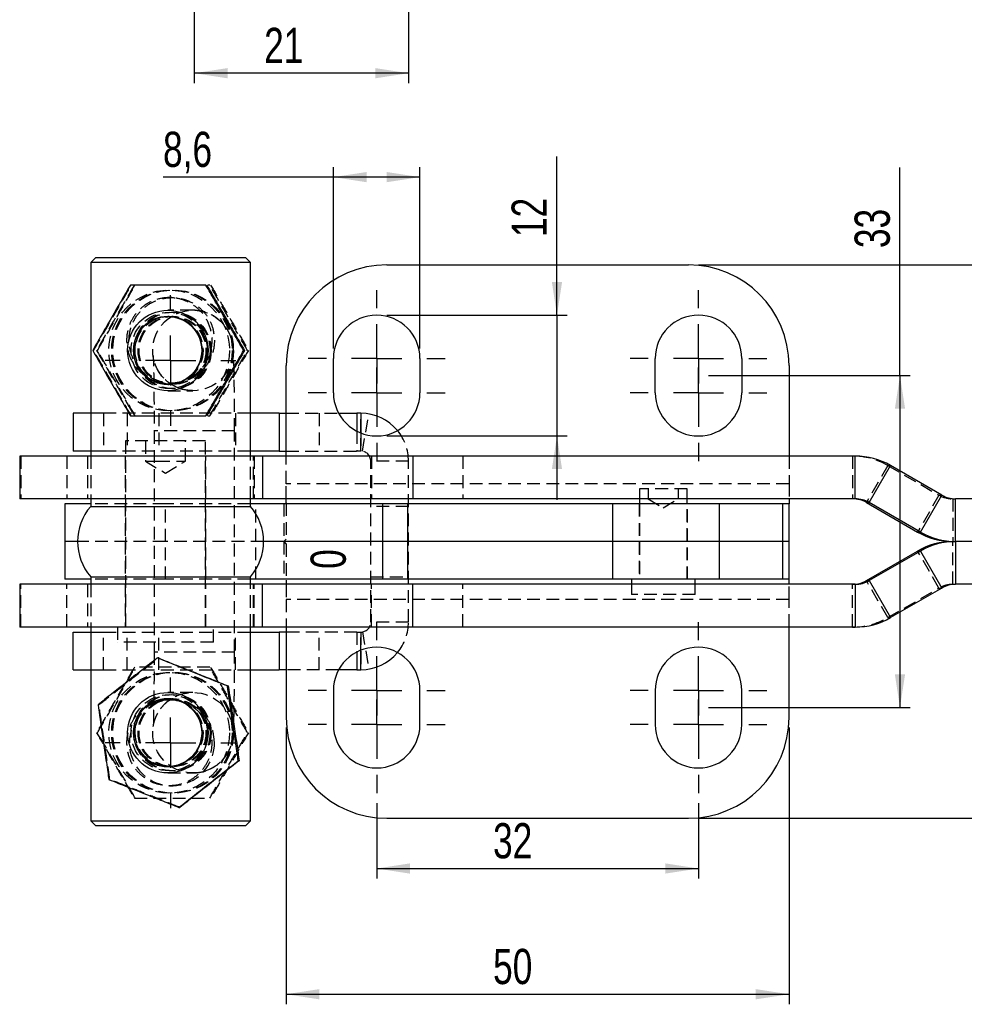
# Model space of a CAD drawing. Extents: x 33 to 413, y 8 to 289.
# Tile 1 of 23: x 33 to 127, y 8 to 105. Entities that reach past the tile are written whole.
import ezdxf

# ---------------------------------------------------------------- set-up
doc = ezdxf.new("R2010")
doc.units = 0
doc.header["$PDSIZE"] = -1
doc.linetypes.add('HIDDEN', pattern=[1.905, 1.27, -0.635])
doc.layers.get('0').update_dxf_attribs({"linetype": 'CONTINUOUS'})
doc.styles.add('SLDTEXTSTYLE0', font='TXT', dxfattribs={"width": 0.75})
doc.dimstyles.new('SLDDIMSTYLE1', dxfattribs={"dimtxt": 3.5, "dimasz": 3.302, "dimexe": 0, "dimexo": 0.0625, "dimgap": 0.875, "dimtad": 1, "dimdec": 3, "dimrnd": 1e-09, "dimzin": 12, "dimtxsty": 'SLDTEXTSTYLE0', "dimsah": 1, "dimcen": 0.09, "dimazin": 3, "dimtfac": 1, "dimtdec": 3, "dimtmove": 0, "dimatfit": 3, "dimtolj": 1, "dimtzin": 12})
doc.dimstyles.new('SLDDIMSTYLE2', dxfattribs={"dimtxt": 3.5, "dimasz": 3.302, "dimexe": 0, "dimexo": 0.0625, "dimgap": 0.875, "dimtad": 1, "dimdec": 0, "dimrnd": 1e-09, "dimzin": 12, "dimtxsty": 'SLDTEXTSTYLE0', "dimsah": 1, "dimcen": 0.09, "dimazin": 3, "dimtfac": 1, "dimtdec": 0, "dimtofl": 0, "dimtmove": 0, "dimatfit": 3, "dimtolj": 1, "dimtzin": 12})
doc.dimstyles.new('SLDDIMSTYLE3', dxfattribs={"dimtxt": 3.5, "dimasz": 3.302, "dimexe": 0, "dimexo": 0.0625, "dimgap": 0.875, "dimtad": 1, "dimrnd": 1e-09, "dimzin": 12, "dimtxsty": 'SLDTEXTSTYLE0', "dimsah": 1, "dimcen": 0.09, "dimazin": 3, "dimtfac": 1, "dimtofl": 0, "dimtmove": 0, "dimatfit": 3, "dimtolj": 1, "dimtzin": 12})
doc.dimstyles.new('SLDDIMSTYLE4', dxfattribs={"dimtxt": 3.5, "dimasz": 3.302, "dimexe": 0, "dimexo": 0.0625, "dimgap": 0.875, "dimtad": 1, "dimdec": 3, "dimrnd": 1e-09, "dimzin": 12, "dimtxsty": 'SLDTEXTSTYLE0', "dimsah": 1, "dimcen": 0.09, "dimazin": 3, "dimtfac": 1, "dimtdec": 3, "dimtofl": 0, "dimtmove": 0, "dimatfit": 3, "dimtolj": 1, "dimtzin": 12})
doc.dimstyles.new('SLDDIMSTYLE5', dxfattribs={"dimtxt": 3.5, "dimasz": 3.302, "dimexe": 0, "dimexo": 0.0625, "dimgap": 0.875, "dimtad": 1, "dimdec": 1, "dimrnd": 1e-09, "dimzin": 12, "dimtxsty": 'SLDTEXTSTYLE0', "dimsah": 1, "dimcen": 0.09, "dimazin": 3, "dimtfac": 1, "dimtofl": 0, "dimtmove": 0, "dimatfit": 3, "dimtolj": 1, "dimtzin": 12})
doc.dimstyles.new('SLDDIMSTYLE6', dxfattribs={"dimtxt": 3.5, "dimasz": 3.302, "dimexe": 0, "dimexo": 0.0625, "dimgap": 0.875, "dimtad": 1, "dimdec": 3, "dimrnd": 1e-09, "dimzin": 12, "dimtxsty": 'SLDTEXTSTYLE0', "dimblk1": 'NONE', "dimblk2": 'NONE', "dimsah": 1, "dimcen": 0.09, "dimazin": 3, "dimtfac": 1, "dimtdec": 3, "dimtmove": 0, "dimatfit": 3, "dimtolj": 1, "dimtzin": 12})

# ---------------------------------------------------------------- blocks, each defined once
blk = doc.blocks.new('_D_3')
at = {"color": 7, "linetype": 'CONTINUOUS'}
for p, q in [((50.834, 120.269), (50.834, 99.151)), ((72.128, 107.283), (72.128, 99.151)), ((72.128, 100.151), (50.834, 100.151))]:
    blk.add_line(p, q, dxfattribs=at)
for points in [[(50.834, 100.151), (54.136, 99.643), (54.136, 100.659)], [(72.128, 100.151), (68.826, 100.659), (68.826, 99.643)]]:
    blk.add_solid(points, dxfattribs=at)
at = {"color": 7, "linetype": 'CONTINUOUS', "insert": (57.775, 104.663, 0.1), "char_height": 3.5, "attachment_point": 1, "style": 'SLDTEXTSTYLE0'}
blk.add_mtext('21', dxfattribs=at)
blk = doc.blocks.new('_D_6')
at = {"color": 179, "linetype": 'CONTINUOUS'}
for p, q in [((120.999, 70.092), (120.999, 90.781)), ((101.965, 70.092), (121.999, 70.092)), ((120.999, 70.092), (120.999, 37.093)), ((101.965, 37.093), (121.999, 37.093))]:
    blk.add_line(p, q, dxfattribs=at)
for points in [[(120.999, 70.092), (120.491, 66.79), (121.507, 66.79)], [(120.999, 37.093), (121.507, 40.395), (120.491, 40.395)]]:
    blk.add_solid(points, dxfattribs=at)
at = {"color": 179, "linetype": 'CONTINUOUS', "insert": (116.487, 82.765, 0.1), "char_height": 3.5, "attachment_point": 1, "rotation": 90, "style": 'SLDTEXTSTYLE0'}
blk.add_mtext('33', dxfattribs=at)
blk = doc.blocks.new('_D_7')
at = {"color": 179, "linetype": 'CONTINUOUS'}
for p, q in [((68.965, 27.593), (68.965, 20.093)), ((100.965, 27.593), (100.965, 20.093)), ((68.965, 21.093), (100.965, 21.093))]:
    blk.add_line(p, q, dxfattribs=at)
for points in [[(68.965, 21.093), (72.267, 20.585), (72.267, 21.601)], [(100.965, 21.093), (97.663, 21.601), (97.663, 20.585)]]:
    blk.add_solid(points, dxfattribs=at)
at = {"color": 179, "linetype": 'CONTINUOUS', "insert": (80.536, 25.604, 50.091), "char_height": 3.5, "attachment_point": 1, "style": 'SLDTEXTSTYLE0'}
blk.add_mtext('32', dxfattribs=at)
blk = doc.blocks.new('_D_8')
at = {"color": 179, "linetype": 'CONTINUOUS'}
for p, q in [((59.965, 35.093), (59.965, 7.593)), ((109.965, 35.093), (109.965, 7.593)), ((59.965, 8.593), (109.965, 8.593))]:
    blk.add_line(p, q, dxfattribs=at)
for points in [[(59.965, 8.593), (63.267, 8.085), (63.267, 9.101)], [(109.965, 8.593), (106.663, 9.101), (106.663, 8.085)]]:
    blk.add_solid(points, dxfattribs=at)
at = {"color": 179, "linetype": 'CONTINUOUS', "insert": (80.54, 13.104, 50.091), "char_height": 3.5, "attachment_point": 1, "style": 'SLDTEXTSTYLE0'}
blk.add_mtext('50', dxfattribs=at)
blk = doc.blocks.new('_D_9')
at = {"color": 179, "linetype": 'CONTINUOUS'}
for p, q in [((133.032, 81.092), (133.032, 95.851)), ((100.965, 81.092), (134.032, 81.092)), ((133.032, 26.093), (133.032, 81.092)), ((100.965, 26.093), (134.032, 26.093))]:
    blk.add_line(p, q, dxfattribs=at)
for points in [[(133.032, 81.092), (132.524, 77.79), (133.54, 77.79)], [(133.032, 26.093), (133.54, 29.395), (132.524, 29.395)]]:
    blk.add_solid(points, dxfattribs=at)
at = {"color": 179, "linetype": 'CONTINUOUS', "insert": (128.52, 87.835, 50.091), "char_height": 3.5, "attachment_point": 1, "rotation": 90, "style": 'SLDTEXTSTYLE0'}
blk.add_mtext('55', dxfattribs=at)
blk = doc.blocks.new('_D_10')
at = {"color": 179, "linetype": 'CONTINUOUS'}
for p, q in [((64.665, 72.792), (64.665, 90.823)), ((73.265, 72.792), (73.265, 90.823)), ((64.665, 89.823), (47.72, 89.823)), ((73.265, 89.823), (64.665, 89.823))]:
    blk.add_line(p, q, dxfattribs=at)
for points in [[(64.665, 89.823), (67.967, 89.315), (67.967, 90.331)], [(73.265, 89.823), (69.963, 90.331), (69.963, 89.315)]]:
    blk.add_solid(points, dxfattribs=at)
at = {"color": 179, "linetype": 'CONTINUOUS', "insert": (47.72, 94.335, 50.091), "char_height": 3.5, "attachment_point": 1, "style": 'SLDTEXTSTYLE0'}
blk.add_mtext('8,6', dxfattribs=at)
blk = doc.blocks.new('_D_11')
at = {"color": 179, "linetype": 'CONTINUOUS'}
for p, q in [((86.893, 76.092), (86.893, 91.878)), ((69.965, 76.092), (87.893, 76.092)), ((86.893, 76.092), (86.893, 64.092)), ((69.965, 64.092), (87.893, 64.092)), ((86.893, 64.092), (86.893, 57.742))]:
    blk.add_line(p, q, dxfattribs=at)
for points in [[(86.893, 76.092), (87.401, 79.394), (86.385, 79.394)], [(86.893, 64.092), (86.385, 60.79), (87.401, 60.79)]]:
    blk.add_solid(points, dxfattribs=at)
at = {"color": 179, "linetype": 'CONTINUOUS', "insert": (82.381, 83.862, 50.091), "char_height": 3.5, "attachment_point": 1, "rotation": 90, "style": 'SLDTEXTSTYLE0'}
blk.add_mtext('12', dxfattribs=at)
blk = doc.blocks.new('_D_12')
at = {"color": 179, "linetype": 'CONTINUOUS', "insert": (62.397, 50.878, 50.091), "char_height": 3.5, "attachment_point": 1, "rotation": 90, "style": 'SLDTEXTSTYLE0'}
blk.add_mtext('0', dxfattribs=at)
blk = doc.blocks.new('_NONE')
blk = doc.blocks.new('SW_CENTERMARKSYMBOL_4')
at = {"color": 0, "linetype": 'CONTINUOUS'}
for p, q in [((0, 5), (0, 6.5)), ((0, 0), (0, 2.5)), ((-5, 0), (-6.5, 0)), ((0, 0), (-2.5, 0)), ((0, 0), (0, -2.5)), ((0, 0), (2.5, 0)), ((5, 0), (6.5, 0)), ((0, -5), (0, -6.5))]:
    blk.add_line(p, q, dxfattribs=at)
blk = doc.blocks.new('SW_CENTERMARKSYMBOL_5')
at = {"color": 0, "linetype": 'CONTINUOUS'}
for p, q in [((0, 5), (0, 6.5)), ((0, 0), (0, 2.5)), ((-5, 0), (-6.5, 0)), ((0, 0), (-2.5, 0)), ((0, 0), (0, -2.5)), ((0, 0), (2.5, 0)), ((5, 0), (6.5, 0)), ((0, -5), (0, -6.5))]:
    blk.add_line(p, q, dxfattribs=at)
blk = doc.blocks.new('SW_CENTERMARKSYMBOL_6')
at = {"color": 0, "linetype": 'CONTINUOUS'}
for p, q in [((0, 5), (0, 6.8)), ((0, 0), (0, 2.5)), ((-5, 0), (-6.8, 0)), ((0, 0), (-2.5, 0)), ((0, 0), (0, -2.5)), ((0, 0), (2.5, 0)), ((5, 0), (6.8, 0)), ((0, -5), (0, -6.8))]:
    blk.add_line(p, q, dxfattribs=at)
blk = doc.blocks.new('SW_CENTERMARKSYMBOL_7')
at = {"color": 0, "linetype": 'CONTINUOUS'}
for p, q in [((0, 5), (0, 6.8)), ((0, 0), (0, 2.5)), ((-5, 0), (-6.8, 0)), ((0, 0), (-2.5, 0)), ((0, 0), (0, -2.5)), ((0, 0), (2.5, 0)), ((5, 0), (6.8, 0)), ((0, -5), (0, -6.8))]:
    blk.add_line(p, q, dxfattribs=at)
blk = doc.blocks.new('SW_CENTERMARKSYMBOL_8')
at = {"color": 0, "linetype": 'CONTINUOUS'}
for p, q in [((0, 5), (0, 6.8)), ((0, 0), (0, 2.5)), ((-5, 0), (-6.8, 0)), ((0, 0), (-2.5, 0)), ((0, 0), (0, -2.5)), ((0, 0), (2.5, 0)), ((5, 0), (6.8, 0)), ((0, -5), (0, -6.8))]:
    blk.add_line(p, q, dxfattribs=at)
blk = doc.blocks.new('SW_CENTERMARKSYMBOL_9')
at = {"color": 0, "linetype": 'CONTINUOUS'}
for p, q in [((0, 5), (0, 6.8)), ((0, 0), (0, 2.5)), ((-5, 0), (-6.8, 0)), ((0, 0), (-2.5, 0)), ((0, 0), (0, -2.5)), ((0, 0), (2.5, 0)), ((5, 0), (6.8, 0)), ((0, -5), (0, -6.8))]:
    blk.add_line(p, q, dxfattribs=at)
blk = doc.blocks.new('SW_CENTERMARKSYMBOL_10')
at = {"color": 0, "linetype": 'CONTINUOUS'}
for p, q in [((0, 5), (0, 6.8)), ((0, 0), (0, 2.5)), ((-5, 0), (-6.8, 0)), ((0, 0), (-2.5, 0)), ((0, 0), (0, -2.5)), ((0, 0), (2.5, 0)), ((5, 0), (6.8, 0)), ((0, -5), (0, -6.8))]:
    blk.add_line(p, q, dxfattribs=at)
blk = doc.blocks.new('SW_CENTERMARKSYMBOL_11')
at = {"color": 0, "linetype": 'CONTINUOUS'}
for p, q in [((0, 5), (0, 6.8)), ((0, 0), (0, 2.5)), ((-5, 0), (-6.8, 0)), ((0, 0), (-2.5, 0)), ((0, 0), (0, -2.5)), ((0, 0), (2.5, 0)), ((5, 0), (6.8, 0)), ((0, -5), (0, -6.8))]:
    blk.add_line(p, q, dxfattribs=at)
blk = doc.blocks.new('SW_CENTERMARKSYMBOL_12')
at = {"color": 0, "linetype": 'CONTINUOUS'}
for p, q in [((0, 5), (0, 6.8)), ((0, 0), (0, 2.5)), ((-5, 0), (-6.8, 0)), ((0, 0), (-2.5, 0)), ((0, 0), (0, -2.5)), ((0, 0), (2.5, 0)), ((5, 0), (6.8, 0)), ((0, -5), (0, -6.8))]:
    blk.add_line(p, q, dxfattribs=at)
blk = doc.blocks.new('SW_CENTERMARKSYMBOL_13')
at = {"color": 0, "linetype": 'CONTINUOUS'}
for p, q in [((0, 5), (0, 6.8)), ((0, 0), (0, 2.5)), ((-5, 0), (-6.8, 0)), ((0, 0), (-2.5, 0)), ((0, 0), (0, -2.5)), ((0, 0), (2.5, 0)), ((5, 0), (6.8, 0)), ((0, -5), (0, -6.8))]:
    blk.add_line(p, q, dxfattribs=at)

msp = doc.modelspace()

# ---------------------------------------------------------------- linework, layer by layer
at = {"color": 7, "linetype": 'CONTINUOUS'}
for p, q in [((41.0313, 81.8427), (40.5313, 81.3427)), ((40.5313, 81.3427), (40.5313, 62.0927)), ((56.4063, 81.3427), (40.5313, 81.3427)), ((41.0313, 81.8427), (55.9063, 81.8427)), ((56.4063, 81.3427), (55.9063, 81.8427)), ((56.4063, 62.0927), (56.4063, 81.3427)), ((69.9649, 81.0923), (99.9649, 81.0923)), ((55.7364, 72.5927), (55.8195, 72.5927)), ((64.6649, 68.3923), (64.6649, 71.7923)), ((73.2649, 71.7923), (73.2649, 68.3923)), ((96.6649, 68.3923), (96.6649, 71.7923)), ((105.2649, 71.7923), (105.2649, 68.3923)), ((59.9649, 62.0927), (59.9649, 71.0923)), ((109.9649, 71.0923), (109.9649, 62.0927)), ((38.7979, 66.3427), (38.7979, 62.5927)), ((40.5313, 66.3427), (38.7979, 66.3427)), ((59.2546, 66.3427), (56.4063, 66.3427)), ((59.2546, 66.3427), (59.2546, 62.5927)), ((59.2546, 66.3427), (59.9649, 66.3427)), ((65.1848, 66.3427), (67.0005, 66.3427)), ((67.0005, 66.3427), (67.0005, 64.5672)), ((67.3776, 66.3427), (67.0005, 66.3427)), ((33.4688, 62.0927), (33.4688, 57.8427)), ((57.62, 62.0927), (33.4688, 62.0927)), ((40.5313, 62.5927), (38.7979, 62.5927)), ((59.2546, 62.5927), (56.4063, 62.5927)), ((57.62, 62.0927), (57.62, 57.8427)), ((72.5555, 62.0927), (57.62, 62.0927)), ((59.2546, 62.5927), (59.9649, 62.5927)), ((72.5555, 62.0927), (72.5555, 57.8427)), ((116.5594, 62.0927), (72.5555, 62.0927)), ((116.5594, 57.8427), (116.5594, 62.0927)), ((117.9343, 57.4743), (120.0591, 61.1549)), ((125.1574, 58.2111), (120.0591, 61.1549)), ((57.62, 57.8427), (33.4688, 57.8427)), ((40.5313, 57.8427), (40.5313, 57.0927)), ((56.4063, 57.0927), (56.4063, 57.8427)), ((72.5555, 57.8427), (57.62, 57.8427)), ((59.9649, 57.4281), (59.9649, 57.8427)), ((116.5594, 57.8427), (72.5555, 57.8427)), ((95.0837, 57.8427), (95.0837, 57.3427)), ((99.8462, 57.3427), (99.8462, 57.8427)), ((109.9649, 57.8427), (109.9649, 57.3427)), ((123.0326, 54.5305), (125.1574, 58.2111)), ((126.5323, 53.5927), (126.5323, 57.8427)), ((128.5866, 57.8427), (126.5323, 57.8427)), ((37.9649, 57.3427), (37.9649, 53.5927)), ((40.5313, 57.3427), (37.9649, 57.3427)), ((40.5313, 57.0927), (48.3303, 57.0927)), ((48.3303, 57.0927), (56.4063, 57.0927)), ((69.5689, 57.3427), (56.4063, 57.3427)), ((69.5689, 53.5927), (69.5689, 57.3427)), ((72.0724, 57.3427), (69.5689, 57.3427)), ((72.0724, 53.5927), (72.0724, 57.3427)), ((92.4579, 57.3427), (72.0724, 57.3427)), ((92.4579, 53.5927), (92.4579, 57.3427)), ((103.0437, 57.3427), (92.4579, 57.3427)), ((103.0437, 53.5927), (103.0437, 57.3427)), ((109.3596, 57.3427), (103.0437, 57.3427)), ((109.3596, 53.5927), (109.3596, 57.3427)), ((109.9649, 57.3427), (109.3596, 57.3427)), ((109.9649, 53.5927), (109.9649, 57.3427)), ((117.6557, 57.4743), (117.9343, 57.4743)), ((117.6557, 57.4743), (122.7541, 54.5305)), ((123.0326, 54.5305), (117.9343, 57.4743)), ((122.7541, 54.5305), (123.0326, 54.5305)), ((37.9649, 53.5927), (37.9649, 49.8427)), ((39.2188, 53.5927), (37.9649, 53.5927)), ((69.5689, 53.5927), (57.7188, 53.5927)), ((72.0724, 53.5927), (69.5689, 53.5927)), ((69.5689, 49.8427), (69.5689, 53.5927)), ((92.4579, 53.5927), (72.0724, 53.5927)), ((72.0724, 49.8427), (72.0724, 53.5927)), ((103.0437, 53.5927), (92.4579, 53.5927)), ((92.4579, 49.8427), (92.4579, 53.5927)), ((109.3596, 53.5927), (103.0437, 53.5927)), ((103.0437, 49.8427), (103.0437, 53.5927)), ((109.9649, 53.5927), (109.3596, 53.5927)), ((109.3596, 49.8427), (109.3596, 53.5927)), ((109.9649, 49.8427), (109.9649, 53.5927)), ((126.2538, 53.5927), (126.5323, 53.5927)), ((128.6702, 53.5927), (126.5323, 53.5927)), ((126.5323, 53.5927), (126.5323, 49.3427)), ((117.6557, 49.7111), (122.7541, 52.6549)), ((123.0326, 52.6549), (117.9343, 49.7111)), ((122.7541, 52.6549), (123.0326, 52.6549)), ((123.0326, 52.6549), (125.1574, 48.9743)), ((40.5313, 50.0927), (40.5313, 49.3427)), ((40.5313, 50.0927), (48.3303, 50.0927)), ((48.3303, 50.0927), (56.4063, 50.0927)), ((56.4063, 49.3427), (56.4063, 50.0927)), ((33.4688, 49.3427), (33.4688, 45.0927)), ((57.62, 49.3427), (33.4688, 49.3427)), ((40.5313, 49.8427), (37.9649, 49.8427)), ((69.5689, 49.8427), (56.4063, 49.8427)), ((57.62, 45.0927), (57.62, 49.3427)), ((72.5555, 49.3427), (57.62, 49.3427)), ((59.9649, 49.7573), (59.9649, 49.3427)), ((72.0724, 49.8427), (69.5689, 49.8427)), ((92.4579, 49.8427), (72.0724, 49.8427)), ((72.5555, 45.0927), (72.5555, 49.3427)), ((116.5594, 49.3427), (72.5555, 49.3427)), ((103.0437, 49.8427), (92.4579, 49.8427)), ((94.2899, 49.8427), (94.2899, 49.3427)), ((100.6399, 49.3427), (100.6399, 49.8427)), ((109.3596, 49.8427), (103.0437, 49.8427)), ((109.9649, 49.8427), (109.3596, 49.8427)), ((109.9649, 49.3427), (109.9649, 49.8427)), ((116.5594, 49.3427), (116.5594, 45.0927)), ((117.6557, 49.7111), (117.9343, 49.7111)), ((117.9343, 49.7111), (120.0591, 46.0305)), ((125.1574, 48.9743), (120.0591, 46.0305)), ((128.5866, 49.3427), (126.5323, 49.3427)), ((57.62, 45.0927), (33.4688, 45.0927)), ((40.5313, 45.0927), (40.5313, 25.8427)), ((56.4063, 25.8427), (56.4063, 45.0927)), ((72.5555, 45.0927), (57.62, 45.0927)), ((59.9649, 45.0927), (59.9649, 36.0931)), ((116.5594, 45.0927), (72.5555, 45.0927)), ((109.9649, 36.0931), (109.9649, 45.0927)), ((38.7979, 40.8427), (38.7979, 44.5927)), ((38.7979, 44.5927), (40.5313, 44.5927)), ((56.4063, 44.5927), (59.2546, 44.5927)), ((59.2546, 44.5927), (59.2546, 40.8427)), ((59.9649, 44.5927), (59.2546, 44.5927)), ((67.0005, 42.6182), (67.0005, 40.8427)), ((47.1543, 42.0204), (47.2374, 42.0204)), ((38.7979, 40.8427), (40.5313, 40.8427)), ((56.4063, 40.8427), (59.2546, 40.8427)), ((59.9649, 40.8427), (59.2546, 40.8427)), ((67.0005, 40.8427), (65.1848, 40.8427)), ((67.0005, 40.8427), (67.3776, 40.8427)), ((54.1248, 39.24), (54.2079, 39.24)), ((64.6649, 38.7931), (64.6649, 35.3931)), ((73.2649, 35.3931), (73.2649, 38.7931)), ((96.6649, 38.7931), (96.6649, 35.3931)), ((105.2649, 35.3931), (105.2649, 38.7931)), ((55.2025, 31.8123), (55.2856, 31.8123)), ((49.3097, 27.1649), (49.3928, 27.1649)), ((40.5313, 25.8427), (41.0313, 25.3427)), ((40.5313, 25.8427), (56.4063, 25.8427)), ((55.9063, 25.3427), (56.4063, 25.8427)), ((69.9649, 26.0931), (99.9649, 26.0931)), ((55.9063, 25.3427), (41.0313, 25.3427))]:
    msp.add_line(p, q, dxfattribs=at)
at = {"color": 7, "linetype": 'HIDDEN'}
for p, q in [((52.3747, 79.0927), (52.1627, 79.0927)), ((48.6073, 77.8427), (48.3303, 77.8427)), ((50.694, 76.5927), (48.1983, 76.5927)), ((48.3252, 75.9677), (48.1906, 75.9677)), ((48.7157, 75.9677), (48.6124, 75.9677)), ((40.7276, 72.5927), (40.8107, 72.5927)), ((41.1181, 72.5927), (41.2012, 72.5927)), ((56.1269, 72.5927), (56.21, 72.5927)), ((48.1906, 69.2177), (48.3252, 69.2177)), ((48.1983, 68.5927), (50.694, 68.5927)), ((48.3303, 69.3427), (48.6073, 69.3427)), ((48.6124, 69.2177), (48.7157, 69.2177)), ((41.7979, 66.3427), (40.5313, 66.3427)), ((41.7979, 66.3427), (41.7979, 62.5927)), ((56.4063, 66.3427), (41.7979, 66.3427)), ((44.1396, 66.3427), (44.1396, 62.5927)), ((47.3209, 66.3427), (47.3209, 62.5927)), ((52.1627, 66.0927), (52.3747, 66.0927)), ((54.9343, 66.3427), (54.9343, 62.5927)), ((59.9649, 66.3427), (65.1848, 66.3427)), ((63.2482, 66.3427), (63.2482, 62.5927)), ((67.3776, 62.5927), (67.3776, 66.3427)), ((67.5475, 62.5781), (68.1849, 66.2736)), ((46.8336, 64.5927), (46.8336, 42.5927)), ((54.833, 64.5927), (46.8336, 64.5927)), ((54.8336, 42.5927), (54.8336, 64.5927)), ((67.0005, 64.5672), (67.0005, 62.5927)), ((67.3776, 64.396), (67.3776, 62.5927)), ((51.9337, 63.5927), (43.9962, 63.5927)), ((43.9962, 63.5927), (43.9962, 45.0927)), ((45.9649, 63.5927), (45.9649, 61.5927)), ((49.9649, 61.5927), (49.9649, 63.5927)), ((51.9337, 45.0927), (51.9337, 63.5927)), ((33.5704, 62.0927), (33.5704, 57.8427)), ((38.1567, 62.0927), (38.1567, 57.8427)), ((40.2188, 62.0927), (40.2188, 57.8427)), ((41.7979, 62.5927), (40.5313, 62.5927)), ((40.5313, 62.0927), (40.5313, 57.8427)), ((56.4063, 62.5927), (41.7979, 62.5927)), ((43.9649, 62.0927), (43.9649, 57.8427)), ((51.9649, 57.8427), (51.9649, 62.0927)), ((56.4063, 57.8427), (56.4063, 62.0927)), ((56.7188, 57.8427), (56.7188, 62.0927)), ((56.7988, 62.0927), (56.7988, 57.8427)), ((59.9649, 62.5927), (67.0005, 62.5927)), ((59.9649, 59.3427), (59.9649, 62.0927)), ((67.3776, 62.5927), (67.0005, 62.5927)), ((68.4459, 62.0927), (68.4459, 57.8427)), ((77.5181, 62.0927), (77.5181, 57.8427)), ((109.9649, 62.0927), (109.9649, 59.3427)), ((116.2809, 62.0927), (116.2809, 57.8427)), ((45.9649, 61.5927), (47.1405, 61.5927)), ((45.9649, 61.5927), (47.9649, 60.391)), ((47.1405, 61.5927), (49.9649, 61.5927)), ((47.9649, 60.391), (49.9649, 61.5927)), ((72.1276, 61.5927), (68.3776, 61.5927)), ((68.3776, 45.5927), (68.3776, 61.5927)), ((72.1276, 45.5927), (72.1276, 61.5927)), ((119.7806, 61.1549), (117.6557, 57.4743)), ((119.7806, 61.1549), (120.0591, 61.1549)), ((119.7806, 61.1549), (124.8789, 58.2111)), ((59.9649, 57.8427), (59.9649, 59.3427)), ((109.9649, 59.3427), (59.9649, 59.3427)), ((99.8462, 58.8427), (95.0837, 58.8427)), ((95.0837, 58.8427), (95.0837, 57.8427)), ((95.9649, 58.8427), (95.9649, 57.8427)), ((98.9649, 57.8427), (98.9649, 58.8427)), ((99.8462, 57.8427), (99.8462, 58.8427)), ((109.9649, 59.3427), (109.9649, 57.8427)), ((95.9649, 57.8427), (97.4649, 56.9414)), ((97.4649, 56.9414), (98.9649, 57.8427)), ((124.8789, 58.2111), (122.7541, 54.5305)), ((124.8789, 58.2111), (125.1574, 58.2111)), ((126.2538, 57.8427), (126.5323, 57.8427)), ((126.2538, 57.8427), (126.2538, 53.5927)), ((47.9649, 57.3427), (40.5313, 57.3427)), ((43.9649, 57.3427), (43.9649, 53.5927)), ((47.9649, 53.5927), (47.9649, 57.3427)), ((56.4063, 57.3427), (47.9649, 57.3427)), ((51.9649, 53.5927), (51.9649, 57.3427)), ((56.9649, 53.5927), (56.9649, 57.3427)), ((59.7413, 57.3427), (59.7413, 53.5927)), ((59.9649, 57.4281), (59.9649, 53.8382)), ((72.1276, 57.0927), (68.3776, 57.0927)), ((95.0649, 57.3427), (95.0649, 53.5927)), ((95.0837, 57.3427), (95.0837, 49.8427)), ((99.8462, 49.8427), (99.8462, 57.3427)), ((99.8649, 53.5927), (99.8649, 57.3427)), ((59.7413, 53.5927), (59.9649, 53.8382)), ((47.9649, 53.5927), (39.2188, 53.5927)), ((43.9649, 53.5927), (43.9649, 49.8427)), ((57.7188, 53.5927), (47.9649, 53.5927)), ((47.9649, 49.8427), (47.9649, 53.5927)), ((51.9649, 49.8427), (51.9649, 53.5927)), ((56.9649, 49.8427), (56.9649, 53.5927)), ((59.7413, 53.5927), (59.9649, 53.3472)), ((59.7413, 53.5927), (59.7413, 49.8427)), ((59.9649, 53.3472), (59.9649, 49.7573)), ((95.0649, 53.5927), (95.0649, 49.8427)), ((99.8649, 49.8427), (99.8649, 53.5927)), ((126.2538, 49.3427), (126.2538, 53.5927)), ((124.8789, 48.9743), (122.7541, 52.6549)), ((68.3776, 50.0927), (72.1276, 50.0927)), ((33.5704, 45.0927), (33.5704, 49.3427)), ((38.1567, 45.0927), (38.1567, 49.3427)), ((40.2188, 49.3427), (40.2188, 45.0927)), ((47.9649, 49.8427), (40.5313, 49.8427)), ((40.5313, 49.3427), (40.5313, 45.0927)), ((43.9649, 49.3427), (43.9649, 45.0927)), ((56.4063, 49.8427), (47.9649, 49.8427)), ((51.9649, 45.0927), (51.9649, 49.3427)), ((56.4063, 45.0927), (56.4063, 49.3427)), ((56.7188, 45.0927), (56.7188, 49.3427)), ((56.7988, 45.0927), (56.7988, 49.3427)), ((59.9649, 49.3427), (59.9649, 47.8427)), ((68.4459, 45.0927), (68.4459, 49.3427)), ((77.5181, 45.0927), (77.5181, 49.3427)), ((94.2899, 49.3427), (94.2899, 48.3427)), ((100.6399, 48.3427), (100.6399, 49.3427)), ((109.9649, 47.8427), (109.9649, 49.3427)), ((116.2809, 45.0927), (116.2809, 49.3427)), ((119.7806, 46.0305), (117.6557, 49.7111)), ((119.7806, 46.0305), (124.8789, 48.9743)), ((124.8789, 48.9743), (125.1574, 48.9743)), ((126.2538, 49.3427), (126.5323, 49.3427)), ((100.6399, 48.3427), (94.2899, 48.3427)), ((109.9649, 47.8427), (59.9649, 47.8427)), ((59.9649, 47.8427), (59.9649, 45.0927)), ((109.9649, 45.0927), (109.9649, 47.8427)), ((119.7806, 46.0305), (120.0591, 46.0305)), ((43.2024, 45.0927), (43.2024, 43.5927)), ((52.7274, 43.5927), (52.7274, 45.0927)), ((72.1276, 45.5927), (68.3776, 45.5927)), ((40.5313, 44.5927), (41.7979, 44.5927)), ((41.7979, 40.8427), (41.7979, 44.5927)), ((41.7979, 44.5927), (56.4063, 44.5927)), ((44.1396, 40.8427), (44.1396, 44.5927)), ((47.3209, 40.8427), (47.3209, 44.5927)), ((54.9343, 40.8427), (54.9343, 44.5927)), ((67.0005, 44.5927), (59.9649, 44.5927)), ((63.2482, 40.8427), (63.2482, 44.5927)), ((67.0005, 44.5927), (67.0005, 42.6182)), ((67.0005, 44.5927), (67.3776, 44.5927)), ((67.3776, 44.5927), (67.3776, 40.8427)), ((67.3776, 42.7894), (67.3776, 44.5927)), ((67.5475, 44.6072), (68.1849, 40.9118)), ((52.7274, 43.5927), (43.2024, 43.5927)), ((54.833, 42.5927), (46.8336, 42.5927)), ((40.5313, 40.8427), (41.7979, 40.8427)), ((41.7979, 40.8427), (56.4063, 40.8427)), ((65.1848, 40.8427), (59.9649, 40.8427)), ((50.694, 38.5927), (48.1983, 38.5927)), ((41.2615, 37.3731), (41.3446, 37.3731)), ((48.3252, 37.9677), (48.1906, 37.9677)), ((48.6073, 37.8427), (48.3303, 37.8427)), ((48.7157, 37.9677), (48.6124, 37.9677)), ((41.1181, 34.5927), (41.2012, 34.5927)), ((56.1269, 34.5927), (56.21, 34.5927)), ((48.1906, 31.2177), (48.3252, 31.2177)), ((48.1983, 30.5927), (50.694, 30.5927)), ((48.6124, 31.2177), (48.7157, 31.2177)), ((42.3392, 29.9453), (42.4223, 29.9453)), ((48.3303, 29.3427), (48.6073, 29.3427))]:
    msp.add_line(p, q, dxfattribs=at)
at = {"color": 8, "linetype": 'CONTINUOUS'}
for p, q in [((67.3776, 66.3427), (67.3776, 64.396)), ((67.3776, 40.8427), (67.3776, 42.7894))]:
    msp.add_line(p, q, dxfattribs=at)
at = {"color": 7, "linetype": 'HIDDEN'}
for centre, radius in [((48.3309, 72.5928), 5.9997), ((48.608, 72.5928), 5.9997), ((48.7214, 72.5928), 5.9997), ((48.3299, 72.5928), 3.7904), ((48.6069, 72.5928), 3.7904), ((48.7204, 72.5928), 3.7904), ((50.6936, 72.5928), 3.9998), ((48.3248, 72.5926), 3.3749), ((48.6128, 72.5926), 3.3749), ((48.7153, 72.5926), 3.3749), ((48.3302, 34.592), 5.9994), ((48.608, 34.5928), 5.9997), ((48.7214, 34.5928), 5.9997), ((48.3305, 34.5931), 3.7902), ((48.6069, 34.5928), 3.7904), ((48.7204, 34.5928), 3.7904), ((50.6936, 34.5926), 3.9998), ((48.3252, 34.5931), 3.3746), ((48.6128, 34.5926), 3.3749), ((48.7153, 34.5926), 3.3749)]:
    msp.add_circle(centre, radius, dxfattribs=at)
at = {"color": 7, "linetype": 'CONTINUOUS'}
for centre, radius in [((48.1979, 72.5928), 3.9998), ((48.1907, 72.5923), 3.4015), ((48.1907, 72.5923), 3.3746), ((48.1979, 34.5926), 3.9998), ((48.1903, 34.5927), 3.4018), ((48.1903, 34.5927), 3.3749)]:
    msp.add_circle(centre, radius, dxfattribs=at)
for centre, radius, start, end in [((69.9649, 71.0923), 10, 90, 180), ((99.9649, 71.0923), 10, 0, 90), ((68.9649, 71.7923), 4.3, 0, 180), ((100.9649, 71.7923), 4.3, 0, 180), ((68.9649, 68.3923), 4.3, 180, 0), ((100.9649, 68.3923), 4.3, 180, 0), ((67.3776, 61.5927), 4.75, 39.645953, 90), ((116.5594, 55.0936), 6.999, 59.997891, 89.999802), ((116.2808, 55.0931), 2.7496, 59.997888, 89.999792), ((116.5594, 55.0931), 2.7496, 59.997888, 89.999792), ((126.5323, 60.5923), 2.7496, 239.997861, 269.999855), ((44.5417, 53.5927), 5.3229, 138.88791, 221.11209), ((52.3959, 53.5927), 5.3229, 318.88791, 41.11209), ((126.2538, 60.5917), 6.999, 239.997858, 269.999852), ((126.5323, 60.5917), 6.999, 239.997785, 269.999895), ((126.2538, 46.5937), 6.999, 90.000148, 120.002142), ((126.5323, 46.5937), 6.999, 90.000105, 120.002215), ((116.2808, 52.0923), 2.7496, 270.000208, 300.002112), ((116.5594, 52.0923), 2.7496, 270.000208, 300.002112), ((126.5323, 46.5931), 2.7496, 90.000145, 120.002139), ((116.5594, 52.0917), 6.999, 270.000198, 300.002109), ((68.9649, 38.7931), 4.3, 0, 180), ((100.9649, 38.7931), 4.3, 0, 180), ((67.3776, 45.5927), 4.75, 270, 320.354047), ((69.9649, 36.0931), 10, 180, 270), ((68.9649, 35.3931), 4.3, 180, 0), ((100.9649, 35.3931), 4.3, 180, 0), ((99.9649, 36.0931), 10, 270, 0)]:
    msp.add_arc(centre, radius, start, end, dxfattribs=at)
at = {"color": 7, "linetype": 'HIDDEN'}
for centre, radius, start, end in [((67.3776, 61.5927), 4.75, 0, 39.645953), ((67.3776, 61.5927), 1, 0, 90), ((116.2808, 55.0937), 6.999, 59.997818, 89.999844), ((126.2538, 60.5923), 2.7496, 239.997861, 269.999855), ((126.2538, 46.5931), 2.7496, 90.000145, 120.002139), ((116.2808, 52.0917), 6.999, 270.000156, 300.002182), ((67.3776, 45.5927), 1, 270, 0), ((67.3776, 45.5927), 4.75, 320.354047, 0), ((48.6054, 33.5498), 4.23, 136.355816, 0.580495)]:
    msp.add_arc(centre, radius, start, end, dxfattribs=at)
at = {"color": 7, "linetype": 'CONTINUOUS'}
for points, knots in [([(44.4798, 79.0927), (44.1512, 78.5285), (43.4869, 77.388), (42.5092, 75.6981), (41.5799, 74.0827), (41.0134, 73.0924), (40.7276, 72.5927)], [0, 0, 0, 0, 0.2646023, 0.5349421, 0.7653401, 1, 1, 1, 1]), ([(51.9842, 79.0927), (51.0251, 79.0927), (49.439, 79.0927), (47.149, 79.0927), (45.613, 79.0927), (44.7313, 79.0927), (44.4798, 79.0927)], [0, 0, 0, 0, 0.3856438, 0.6377492, 0.8966669, 1, 1, 1, 1]), ([(55.7364, 72.5927), (55.4078, 73.1568), (54.7435, 74.2974), (53.7659, 75.9872), (52.8365, 77.6026), (52.27, 78.593), (51.9842, 79.0927)], [0, 0, 0, 0, 0.2646024, 0.5349423, 0.7653403, 1, 1, 1, 1]), ([(52.0673, 79.0927), (52.3959, 78.5285), (53.0602, 77.388), (54.0378, 75.6981), (54.9672, 74.0827), (55.5337, 73.0924), (55.8195, 72.5927)], [0, 0, 0, 0, 0.26460204, 0.53494205, 0.7653402, 1, 1, 1, 1]), ([(40.7276, 72.5927), (41.0503, 72.0285), (41.7028, 70.888), (42.6761, 69.1981), (43.6118, 67.5827), (44.1887, 66.5924), (44.4798, 66.0927)], [0, 0, 0, 0, 0.2646022, 0.5349422, 0.7653401, 1, 1, 1, 1]), ([(51.9842, 66.0927), (52.3069, 66.6568), (52.9594, 67.7974), (53.9327, 69.4872), (54.8684, 71.1026), (55.4453, 72.093), (55.7364, 72.5927)], [0, 0, 0, 0, 0.26460219, 0.53494221, 0.76534032, 1, 1, 1, 1]), ([(55.8195, 72.5927), (55.4968, 72.0285), (54.8443, 70.888), (53.871, 69.1981), (52.9353, 67.5827), (52.3584, 66.5924), (52.0673, 66.0927)], [0, 0, 0, 0, 0.2646022, 0.5349422, 0.7653403, 1, 1, 1, 1]), ([(44.4798, 66.0927), (44.7313, 66.0927), (45.5974, 66.0927), (47.1324, 66.0927), (49.423, 66.0927), (51.0251, 66.0927), (51.9842, 66.0927)], [0, 0, 0, 0, 0.1033336, 0.3558138, 0.6143543, 1, 1, 1, 1]), ([(47.1543, 42.0204), (46.6399, 41.6171), (45.6, 40.8016), (44.0658, 39.5934), (42.6045, 38.4384), (41.7119, 37.7304), (41.2615, 37.3731)], [0, 0, 0, 0, 0.2646022, 0.5349421, 0.7653405, 1, 1, 1, 1]), ([(54.1248, 39.24), (53.5169, 39.4813), (52.2879, 39.9692), (50.4735, 40.6921), (48.7444, 41.3831), (47.6875, 41.8067), (47.1543, 42.0204)], [0, 0, 0, 0, 0.2646022, 0.5349423, 0.7653402, 1, 1, 1, 1]), ([(47.2374, 42.0204), (47.8453, 41.7791), (49.0743, 41.2912), (50.8886, 40.5684), (52.6178, 39.8774), (53.6746, 39.4538), (54.2079, 39.24)], [0, 0, 0, 0, 0.2646025, 0.5349425, 0.7653405, 1, 1, 1, 1]), ([(55.2025, 31.8123), (55.165, 32.0624), (55.0358, 32.9238), (54.81, 34.4478), (54.4802, 36.7157), (54.2579, 38.2947), (54.1248, 39.24)], [0, 0, 0, 0, 0.1033336, 0.3558136, 0.6143542, 1, 1, 1, 1]), ([(54.2079, 39.24), (54.3491, 38.2947), (54.5826, 36.7315), (54.9109, 34.4642), (55.1275, 32.9394), (55.2505, 32.0624), (55.2856, 31.8123)], [0, 0, 0, 0, 0.3856438, 0.6377491, 0.8966669, 1, 1, 1, 1]), ([(41.2615, 37.3731), (41.3946, 36.4278), (41.6147, 34.8646), (41.9443, 32.5973), (42.1702, 31.0724), (42.3017, 30.1955), (42.3392, 29.9453)], [0, 0, 0, 0, 0.3856438, 0.637749, 0.8966669, 1, 1, 1, 1]), ([(49.3097, 27.1649), (49.8182, 27.5683), (50.8463, 28.3837), (52.3761, 29.5919), (53.8438, 30.7469), (54.7468, 31.455), (55.2025, 31.8123)], [0, 0, 0, 0, 0.2646024, 0.5349423, 0.7653404, 1, 1, 1, 1]), ([(55.2856, 31.8123), (54.7771, 31.4089), (53.749, 30.5935), (52.2192, 29.3853), (50.7515, 28.2303), (49.8485, 27.5222), (49.3928, 27.1649)], [0, 0, 0, 0, 0.2646021, 0.5349419, 0.7653401, 1, 1, 1, 1]), ([(42.3392, 29.9453), (42.9413, 29.704), (44.1584, 29.2161), (45.9684, 28.4933), (47.704, 27.8023), (48.7712, 27.3787), (49.3097, 27.1649)], [0, 0, 0, 0, 0.2646021, 0.5349422, 0.7653405, 1, 1, 1, 1])]:
    msp.add_open_spline(points, degree=3, knots=knots, dxfattribs=at)
at = {"color": 7, "linetype": 'HIDDEN'}
for points, knots in [([(40.8107, 72.5927), (41.1393, 73.1568), (41.8036, 74.2974), (42.7812, 75.9872), (43.7106, 77.6026), (44.2771, 78.593), (44.5629, 79.0927)], [0, 0, 0, 0, 0.26460246, 0.53494231, 0.76534032, 1, 1, 1, 1]), ([(44.8703, 79.0927), (44.5417, 78.5285), (43.8774, 77.388), (42.8997, 75.6981), (41.9704, 74.0827), (41.4039, 73.0924), (41.1181, 72.5927)], [0, 0, 0, 0, 0.264602, 0.5349419, 0.7653401, 1, 1, 1, 1]), ([(41.2012, 72.5927), (41.5298, 73.1568), (42.1941, 74.2974), (43.1717, 75.9872), (44.1011, 77.6026), (44.6675, 78.593), (44.9534, 79.0927)], [0, 0, 0, 0, 0.2646025, 0.5349423, 0.7653406, 1, 1, 1, 1]), ([(56.1269, 72.5927), (55.7983, 73.1568), (55.134, 74.2974), (54.1564, 75.9872), (53.227, 77.6026), (52.6605, 78.593), (52.3747, 79.0927)], [0, 0, 0, 0, 0.26460234, 0.53494219, 0.76534032, 1, 1, 1, 1]), ([(52.4578, 79.0927), (52.7864, 78.5285), (53.4507, 77.388), (54.4283, 75.6981), (55.3577, 74.0827), (55.9242, 73.0924), (56.21, 72.5927)], [0, 0, 0, 0, 0.2646023, 0.5349421, 0.7653402, 1, 1, 1, 1]), ([(48.3303, 69.3427), (47.8874, 69.3835), (47.0027, 69.4651), (45.8134, 70.0936), (44.8351, 71.0563), (44.1955, 72.3526), (44.035, 73.7814), (44.3047, 75.0786), (44.9135, 76.2138), (45.8976, 77.1741), (47.2223, 77.7842), (48.6505, 77.9024), (49.9537, 77.5901), (51.0941, 76.9181), (52.0247, 75.8795), (52.5835, 74.5327), (52.6434, 73.1149), (52.2924, 71.8565), (51.5959, 70.7499), (50.5173, 69.8507), (49.3306, 69.3952), (48.5763, 69.3556), (48.3303, 69.3427)], [0, 0, 0, 0, 0.0488038, 0.0974823, 0.1494245, 0.2060904, 0.2591103, 0.3046435, 0.3512486, 0.4047657, 0.4614436, 0.5129653, 0.5598026, 0.6078304, 0.6610786, 0.7178904, 0.7690733, 0.8140057, 0.8618609, 0.9167041, 0.9728263, 1, 1, 1, 1]), ([(52.8351, 73.5927), (52.7956, 74.0308), (52.7166, 74.9053), (52.1087, 76.0919), (51.1608, 77.0873), (49.8628, 77.743), (48.432, 77.9123), (47.1117, 77.6396), (45.9541, 77.0049), (44.9957, 76.004), (44.3895, 74.6816), (44.2786, 73.2566), (44.5931, 71.9791), (45.2517, 70.8589), (46.2915, 69.9258), (47.6517, 69.3646), (49.0752, 69.2979), (50.354, 69.6499), (51.4655, 70.3606), (52.3461, 71.4365), (52.7853, 72.6042), (52.8232, 73.3551), (52.8351, 73.5927)], [0, 0, 0, 0, 0.0482358, 0.0962835, 0.1489282, 0.2057185, 0.2579394, 0.3050005, 0.3526562, 0.4052997, 0.4620958, 0.5142002, 0.5593699, 0.6065784, 0.6607951, 0.7172443, 0.7680624, 0.8147427, 0.8631989, 0.9170541, 0.9737557, 1, 1, 1, 1]), ([(51.135, 76.5491), (51.0183, 76.5684), (50.8719, 76.5926), (50.7239, 76.5927), (50.694, 76.5927)], [0, 0, 0, 0, 0.797653, 1, 1, 1, 1]), ([(54.5056, 73.8019), (54.4903, 73.8534), (54.428, 74.0633), (54.2475, 74.4573), (53.9404, 74.96), (53.5133, 75.4587), (52.9641, 75.9155), (52.3041, 76.2767), (51.6804, 76.4995), (51.2786, 76.536), (51.135, 76.5491)], [0, 0, 0, 0, 0.0375848, 0.1531819, 0.2797662, 0.4216114, 0.576592, 0.7396062, 0.9069183, 1, 1, 1, 1]), ([(44.5629, 66.0927), (44.2402, 66.6568), (43.5877, 67.7974), (42.6144, 69.4872), (41.6787, 71.1026), (41.1018, 72.093), (40.8107, 72.5927)], [0, 0, 0, 0, 0.2646023, 0.5349422, 0.7653402, 1, 1, 1, 1]), ([(41.1181, 72.5927), (41.4408, 72.0285), (42.0933, 70.888), (43.0666, 69.1981), (44.0023, 67.5827), (44.5792, 66.5924), (44.8703, 66.0927)], [0, 0, 0, 0, 0.26460227, 0.53494227, 0.76534038, 1, 1, 1, 1]), ([(44.9534, 66.0927), (44.6307, 66.6568), (43.9782, 67.7974), (43.0049, 69.4872), (42.0692, 71.1026), (41.4923, 72.093), (41.2012, 72.5927)], [0, 0, 0, 0, 0.2646021, 0.534942, 0.7653402, 1, 1, 1, 1]), ([(52.3747, 66.0927), (52.6974, 66.6568), (53.3499, 67.7974), (54.3232, 69.4872), (55.2589, 71.1026), (55.8358, 72.093), (56.1269, 72.5927)], [0, 0, 0, 0, 0.2646024, 0.5349423, 0.7653404, 1, 1, 1, 1]), ([(56.21, 72.5927), (55.8873, 72.0285), (55.2348, 70.888), (54.2615, 69.1981), (53.3258, 67.5827), (52.7489, 66.5924), (52.4578, 66.0927)], [0, 0, 0, 0, 0.26460216, 0.53494215, 0.76534014, 1, 1, 1, 1]), ([(54.8336, 64.5927), (54.8335, 64.7998), (54.8333, 65.4014), (54.8306, 66.3906), (54.8245, 67.5283), (54.8155, 68.6057), (54.8039, 69.6009), (54.7897, 70.4949), (54.773, 71.2736), (54.7543, 71.9264), (54.7318, 72.4137), (54.7171, 72.6907), (54.6968, 72.8759), (54.6921, 72.9193)], [0, 0, 0, 0, 0.0542219, 0.1575218, 0.260931, 0.3644515, 0.4681812, 0.5722816, 0.6770683, 0.7832622, 0.8930021, 0.9749606, 1, 1, 1, 1]), ([(48.9982, 68.9843), (48.8434, 69.0585), (48.4882, 69.2287), (48.0146, 69.6035), (47.5872, 70.0508), (47.2624, 70.5172), (47.0316, 70.9673), (46.8841, 71.3659), (46.8003, 71.6852), (46.76, 71.9015), (46.7421, 72.0323), (46.7356, 72.0982), (46.7369, 72.0885), (46.7441, 71.9739), (46.7555, 71.7177), (46.7695, 71.2908), (46.7842, 70.6887), (46.7981, 69.9287), (46.8104, 69.0364), (46.8204, 68.0378), (46.8278, 66.9585), (46.8323, 65.8441), (46.8336, 65.0464), (46.8336, 64.6358), (46.8336, 64.5927)], [0, 0, 0, 0, 0.0330115, 0.0757232, 0.1154771, 0.1521416, 0.1852642, 0.2137549, 0.2365113, 0.2557322, 0.2734533, 0.2956613, 0.3263413, 0.3674702, 0.4207244, 0.4838484, 0.5528767, 0.6248121, 0.6981171, 0.7720958, 0.8464271, 0.9209493, 0.9916971, 1, 1, 1, 1]), ([(50.694, 68.5927), (50.4315, 68.6096), (49.9137, 68.6428), (49.3399, 68.7999), (49.0565, 68.9529), (48.9982, 68.9843)], [0, 0, 0, 0, 0.44957386, 0.88679075, 1, 1, 1, 1]), ([(46.8336, 42.5927), (46.8335, 42.3892), (46.8333, 41.798), (46.8306, 40.8268), (46.8247, 39.7124), (46.816, 38.6625), (46.8047, 37.7017), (46.7913, 36.8533), (46.7761, 36.1395), (46.7607, 35.606), (46.747, 35.2667), (46.7377, 35.1073), (46.7352, 35.0819), (46.7416, 35.1508), (46.7639, 35.3117), (46.82, 35.5902), (46.9368, 35.983), (47.1378, 36.4471), (47.4433, 36.949), (47.8649, 37.4448), (48.3999, 37.9033), (48.8297, 38.1237), (49.0466, 38.235)], [0, 0, 0, 0, 0.0390346, 0.1133823, 0.1877349, 0.2619887, 0.3360653, 0.409832, 0.4830355, 0.5551313, 0.6158842, 0.6651446, 0.6992621, 0.7244127, 0.7449899, 0.7671055, 0.7944611, 0.8284883, 0.8657583, 0.9075207, 0.9533104, 1, 1, 1, 1]), ([(52.3665, 30.9717), (52.53, 31.0498), (52.8944, 31.2239), (53.3768, 31.6044), (53.8058, 32.0533), (54.133, 32.5227), (54.3675, 32.9794), (54.5203, 33.3926), (54.611, 33.739), (54.6616, 34.0122), (54.6908, 34.2331), (54.7121, 34.4567), (54.7323, 34.7591), (54.7518, 35.1998), (54.7713, 35.8435), (54.7883, 36.6159), (54.803, 37.5206), (54.8149, 38.5188), (54.8241, 39.5966), (54.8303, 40.7342), (54.8332, 41.7433), (54.8335, 42.3655), (54.8336, 42.5927)], [0, 0, 0, 0, 0.0337339, 0.0751668, 0.113777, 0.1494786, 0.1819341, 0.2103439, 0.2340325, 0.25537, 0.2790456, 0.3093839, 0.3572172, 0.435564, 0.5090567, 0.5866636, 0.6619451, 0.7363232, 0.8102848, 0.8840322, 0.9576682, 1, 1, 1, 1]), ([(41.3446, 37.3731), (41.859, 37.7764), (42.8989, 38.5919), (44.433, 39.8001), (45.8944, 40.9551), (46.787, 41.6632), (47.2374, 42.0204)], [0, 0, 0, 0, 0.2646023, 0.5349422, 0.7653405, 1, 1, 1, 1]), ([(44.8703, 41.0927), (44.5417, 40.5285), (43.8774, 39.388), (42.8997, 37.6981), (41.9704, 36.0827), (41.4039, 35.0924), (41.1181, 34.5927)], [0, 0, 0, 0, 0.2646021, 0.534942, 0.7653403, 1, 1, 1, 1]), ([(41.2012, 34.5927), (41.5298, 35.1568), (42.1941, 36.2974), (43.1717, 37.9872), (44.1011, 39.6026), (44.6675, 40.593), (44.9534, 41.0927)], [0, 0, 0, 0, 0.2646023, 0.5349423, 0.7653404, 1, 1, 1, 1]), ([(52.3747, 41.0927), (51.4156, 41.0927), (49.8295, 41.0927), (47.5395, 41.0927), (46.0035, 41.0927), (45.1218, 41.0927), (44.8703, 41.0927)], [0, 0, 0, 0, 0.38564385, 0.63774918, 0.89666647, 1, 1, 1, 1]), ([(56.1269, 34.5927), (55.7983, 35.1568), (55.134, 36.2974), (54.1564, 37.9872), (53.227, 39.6026), (52.6605, 40.593), (52.3747, 41.0927)], [0, 0, 0, 0, 0.2646022, 0.5349421, 0.7653402, 1, 1, 1, 1]), ([(52.4578, 41.0927), (52.7864, 40.5285), (53.4507, 39.388), (54.4283, 37.6981), (55.3577, 36.0827), (55.9242, 35.0924), (56.21, 34.5927)], [0, 0, 0, 0, 0.2646024, 0.5349423, 0.7653404, 1, 1, 1, 1]), ([(49.0466, 38.235), (49.0537, 38.239), (49.2854, 38.3705), (49.8055, 38.5071), (50.3571, 38.5899), (50.6564, 38.5924), (50.694, 38.5927)], [0, 0, 0, 0, 0.0144195, 0.4710963, 0.933554, 1, 1, 1, 1]), ([(42.4223, 29.9453), (42.3872, 30.1955), (42.2664, 31.0569), (42.05, 32.5809), (41.7217, 34.8488), (41.4858, 36.4278), (41.3446, 37.3731)], [0, 0, 0, 0, 0.10333361, 0.35581393, 0.61435435, 1, 1, 1, 1]), ([(48.3303, 29.3427), (47.8874, 29.3835), (47.0027, 29.4651), (45.8134, 30.0936), (44.8351, 31.0563), (44.1955, 32.3526), (44.035, 33.7814), (44.3047, 35.0786), (44.9135, 36.2138), (45.8976, 37.1741), (47.2223, 37.7842), (48.6505, 37.9024), (49.9537, 37.5901), (51.0941, 36.9181), (52.0247, 35.8795), (52.5835, 34.5327), (52.6434, 33.1149), (52.2924, 31.8565), (51.5959, 30.7499), (50.5173, 29.8507), (49.3306, 29.3952), (48.5763, 29.3556), (48.3303, 29.3427)], [0, 0, 0, 0, 0.0488038, 0.0974823, 0.1494245, 0.2060903, 0.2591103, 0.3046435, 0.3512485, 0.4047657, 0.4614436, 0.5129653, 0.5598026, 0.6078304, 0.6610786, 0.7178903, 0.7690733, 0.8140058, 0.8618609, 0.9167042, 0.9728263, 1, 1, 1, 1]), ([(52.8351, 33.5927), (52.7956, 34.0308), (52.7166, 34.9053), (52.1087, 36.0919), (51.1611, 37.087), (49.8618, 37.7441), (48.4351, 37.9085), (47.1031, 37.6525), (46.394, 37.2064), (46.0381, 36.9824)], [0, 0, 0, 0, 0.1368634, 0.2731932, 0.4225666, 0.5837026, 0.7318734, 0.8654039, 1, 1, 1, 1]), ([(41.1181, 34.5927), (41.4408, 34.0285), (42.0933, 32.888), (43.0666, 31.1981), (44.0023, 29.5827), (44.5792, 28.5924), (44.8703, 28.0927)], [0, 0, 0, 0, 0.2646025, 0.5349423, 0.7653405, 1, 1, 1, 1]), ([(44.9534, 28.0927), (44.6307, 28.6568), (43.9782, 29.7974), (43.0049, 31.4872), (42.0692, 33.1026), (41.4923, 34.093), (41.2012, 34.5927)], [0, 0, 0, 0, 0.264602, 0.5349419, 0.7653401, 1, 1, 1, 1]), ([(52.3747, 28.0927), (52.6974, 28.6568), (53.3499, 29.7974), (54.3232, 31.4872), (55.2589, 33.1026), (55.8358, 34.093), (56.1269, 34.5927)], [0, 0, 0, 0, 0.26460225, 0.53494211, 0.76534018, 1, 1, 1, 1]), ([(56.21, 34.5927), (55.8873, 34.0285), (55.2348, 32.888), (54.2615, 31.1981), (53.3258, 29.5827), (52.7489, 28.5924), (52.4578, 28.0927)], [0, 0, 0, 0, 0.2646023, 0.5349422, 0.7653403, 1, 1, 1, 1]), ([(50.694, 30.5927), (50.9566, 30.6097), (51.4746, 30.6432), (52.0405, 30.7965), (52.3163, 30.9447), (52.3665, 30.9717)], [0, 0, 0, 0, 0.4567513, 0.90102713, 1, 1, 1, 1]), ([(49.3928, 27.1649), (48.7908, 27.4062), (47.5736, 27.8941), (45.7636, 28.617), (44.0281, 29.308), (42.9608, 29.7316), (42.4223, 29.9453)], [0, 0, 0, 0, 0.2646021, 0.5349422, 0.7653401, 1, 1, 1, 1]), ([(44.8703, 28.0927), (45.1218, 28.0927), (45.9879, 28.0927), (47.5229, 28.0927), (49.8135, 28.0927), (51.4156, 28.0927), (52.3747, 28.0927)], [0, 0, 0, 0, 0.103334, 0.3558138, 0.6143543, 1, 1, 1, 1])]:
    msp.add_open_spline(points, degree=3, knots=knots, dxfattribs=at)
at = {"color": 179, "linetype": 'CONTINUOUS'}
for p in [(100.9649, 70.0923), (100.9649, 37.0931)]:
    msp.add_point(p, dxfattribs=at)

# ---------------------------------------------------------------- block references
for name, p in [('SW_CENTERMARKSYMBOL_9', (68.9649, 71.7923)), ('SW_CENTERMARKSYMBOL_10', (100.9649, 71.7923)), ('SW_CENTERMARKSYMBOL_4', (48.4688, 71.5927)), ('SW_CENTERMARKSYMBOL_11', (68.9649, 68.3923)), ('SW_CENTERMARKSYMBOL_8', (100.9649, 68.3923)), ('SW_CENTERMARKSYMBOL_12', (68.9649, 38.7931)), ('SW_CENTERMARKSYMBOL_7', (100.9649, 38.7931)), ('SW_CENTERMARKSYMBOL_6', (68.9649, 35.3931)), ('SW_CENTERMARKSYMBOL_13', (100.9649, 35.3931)), ('SW_CENTERMARKSYMBOL_5', (48.4688, 33.5927))]:
    msp.add_blockref(name, p, dxfattribs=at)

# ---------------------------------------------------------------- dimensions: what is measured, and where the dimension line sits
at = {"color": 7, "linetype": 'CONTINUOUS'}
dim = msp.add_linear_dim(base=(50.8336, 100.1512), p1=(72.1276, 108.2834), p2=(50.8336, 121.2686), angle=0, dimstyle='SLDDIMSTYLE2', dxfattribs=at)
dim.commit()
dim.dimension.update_dxf_attribs({"geometry": '_D_3', "text_midpoint": (61.7826, 100.1512), "dimtype": 160})
at = {"color": 179, "linetype": 'CONTINUOUS'}
for base, p1, p2, angle, dimstyle, picture, middle in [((133.0316, 81.0923), (99.9649, 26.0931), (99.9649, 81.0923), 90, 'SLDDIMSTYLE5', '_D_9', (133.0316, 91.8427)), ((86.8926, 64.0923), (68.9649, 76.0923), (68.9649, 64.0923), 90, 'SLDDIMSTYLE1', '_D_11', (86.8926, 87.8697)), ((120.999, 37.0931), (100.9649, 70.0923), (100.9649, 37.0931), 90, 'SLDDIMSTYLE3', '_D_6', (120.999, 86.7727)), ((66.9085711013, 53.5926804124), (84.9649152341, 53.5926804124), (84.9649152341, 53.5926804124), 90, 'SLDDIMSTYLE6', '_D_12', (66.9085711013, 53.5926804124)), ((109.9649, 8.5927), (59.9649, 36.0931), (109.9649, 36.0931), 0, 'SLDDIMSTYLE4', '_D_8', (84.5476, 8.5927))]:
    dim = msp.add_linear_dim(base=base, p1=p1, p2=p2, angle=angle, dimstyle=dimstyle, dxfattribs=at)
    dim.commit()
    dim.dimension.update_dxf_attribs({"geometry": picture, "text_midpoint": middle, "dimtype": 160})
for base, p1, p2, picture, middle in [((64.6649, 89.8233), (73.2649, 71.7923), (64.6649, 71.7923), '_D_10', (52.3745, 89.8233)), ((100.9649, 21.0927), (68.9649, 28.5931), (100.9649, 28.5931), '_D_7', (84.5443, 21.0927))]:
    dim = msp.add_linear_dim(base=base, p1=p1, p2=p2, dimstyle='SLDDIMSTYLE4', dxfattribs=at)
    dim.commit()
    dim.dimension.update_dxf_attribs({"geometry": picture, "text_midpoint": middle, "dimtype": 160})

doc.saveas('drawing.dxf')
